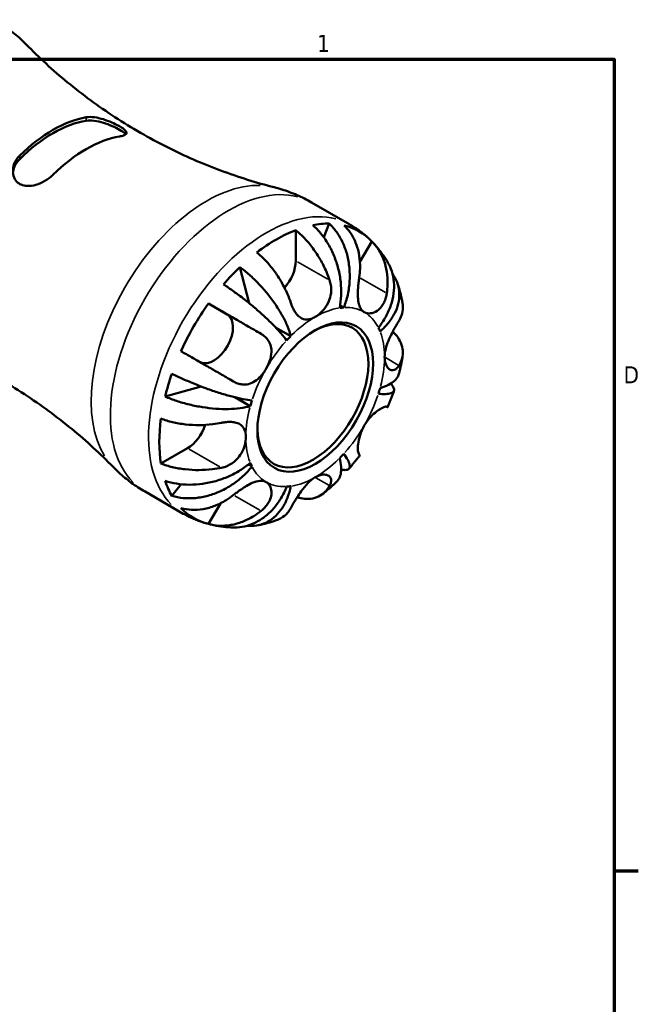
# Model space of a CAD drawing. Header units: inches. Extents: x 0.1 to 37.5, y -5 to 21.4.
# Tile 10 of 10: x 30.2 to 33.6, y 15.8 to 21.2. Entities that reach past the tile are written whole.
import ezdxf

# ---------------------------------------------------------------- set-up
doc = ezdxf.new("R2010")
doc.units = ezdxf.units.IN
doc.header["$MEASUREMENT"] = 0
for name, color, linetype, lineweight in [('Border (ANSI)', 7, 'Continuous', 70), ('Visible (ANSI)', 7, 'Continuous', 50), ('Visible Narrow (ANSI)', 7, 'Continuous', 35)]:
    doc.layers.add(name, color=color, linetype=linetype, lineweight=lineweight)
doc.styles.add('Note Text (ANSI)', font='tahoma.ttf')

# ---------------------------------------------------------------- blocks, each defined once
blk = doc.blocks.new('Borders Default Border')
at = {"layer": 'Border (ANSI)'}
blk.add_line((33.5, 16.5), (33.6345, 16.5), dxfattribs=at)
at = {"layer": 'Border (ANSI)', "flags": 128}
blk.add_lwpolyline([(0.5, 1), (0.5, 21), (33.5, 21), (33.5, 1), (0.5, 1)], dxfattribs=at)
at = {"layer": 'Border (ANSI)', "color": 5, "true_color": 0x0000ff, "char_height": 0.0945, "attachment_point": 7, "style": 'Note Text (ANSI)'}
for s, insert in [('1', (31.8537, 21.04)), ('D', (33.5526, 19.2028))]:
    blk.add_mtext(s, dxfattribs=dict(at, insert=insert))

msp = doc.modelspace()

# ---------------------------------------------------------------- linework, layer by layer
at = {"layer": 'Visible (ANSI)'}
for p, q in [((31.8239, 20.2054), (32.0359, 20.0834)), ((31.8911, 20.0122), (31.9211, 20.0885)), ((31.736, 19.8821), (31.736, 20.0523)), ((32.0915, 19.877), (32.1567, 19.9898)), ((31.4775, 19.647), (31.4261, 19.847)), ((31.3563, 19.5848), (31.2522, 19.6453)), ((32.0023, 19.6229), (31.982, 19.6345)), ((31.7081, 19.4644), (31.6243, 19.5126)), ((31.0118, 19.1294), (31.2118, 19.1848)), ((31.4841, 19.0763), (31.3987, 19.1254)), ((30.9886, 18.7578), (31.1358, 18.8426)), ((31.4935, 18.7416), (31.4732, 18.7533)), ((31.0495, 18.5788), (31.1008, 18.6433)), ((30.9007, 18.6022), (31.1127, 18.4802)), ((31.2522, 18.4231), (31.3179, 18.537))]:
    msp.add_line(p, q, dxfattribs=at)
for centre, major_axis, start_param, end_param in [((30.3904, 19.9636), (0.3932, 0.6829), 0.445837, 1.121092), ((30.3904, 19.9636), (0.3823, 0.6638), 0.435762, 1.131166), ((30.5749, 19.8573), (-0.3932, -0.6829), 3.587429, 4.262685), ((31.6282, 19.2507), (0.4578, 0.7949), 0.31486, 0.466671), ((31.6282, 19.2507), (0.4578, 0.7949), 0.616462, 0.950467), ((31.6282, 19.2507), (0.4578, 0.7949), 6.114249, 6.448254), ((31.6282, 19.82), (0.0761, 0.1321), 4.357042, 5.495853), ((31.6282, 19.2507), (0.4578, 0.7949), 1.100258, 1.252069), ((31.6282, 19.2507), (0.4578, 0.7949), 1.40186, 1.735865), ((31.8438, 19.1266), (0.2714, 0.4712), 0.35876, 0.422771), ((31.2801, 19.4528), (-0.0761, -0.1321), 0.063826, 3.139659), ((31.8308, 19.1341), (0.2171, 0.377), 2.375222, 7.049556), ((31.8438, 19.1266), (0.2714, 0.4712), 5.856547, 5.920558), ((31.8438, 19.1266), (-0.2714, -0.4712), 4.285751, 4.349762), ((31.6282, 19.2507), (0.4578, 0.7949), 1.885656, 2.037467), ((31.8438, 19.1266), (0.2714, 0.4712), 5.071149, 5.13516), ((31.8438, 19.1266), (-0.2714, -0.4712), 5.071149, 5.13516), ((31.6282, 19.2507), (0.4578, 0.7949), 2.187258, 2.521264), ((31.1358, 18.9672), (0.0761, 0.1321), 3.925057, 5.071107), ((31.8438, 19.1266), (0.2714, 0.4712), 4.285751, 4.349762), ((31.8438, 19.1266), (-0.2714, -0.4712), 5.856547, 5.920558), ((31.6282, 19.2507), (-0.4578, -0.7949), 5.812647, 5.964458), ((31.8438, 19.1266), (-0.2714, -0.4712), 0.35876, 0.422771), ((31.6282, 19.2507), (-0.4578, -0.7949), 6.114249, 6.448254)]:
    msp.add_ellipse(centre, major_axis=major_axis, ratio=0.578093, start_param=start_param, end_param=end_param, dxfattribs=at)
msp.add_ellipse((31.8438, 19.1266), major_axis=(0.2263, 0.393), ratio=0.578093, dxfattribs=at)
for points, knots in [([(30.2419, 21.0812), (30.2317, 21.0916), (30.2212, 21.1018), (30.1994, 21.1218), (30.1881, 21.1316), (30.165, 21.1506), (30.1531, 21.1599), (30.1287, 21.1778), (30.1162, 21.1864), (30.0908, 21.203), (30.0778, 21.211), (30.0646, 21.2186)], [5.3390083, 5.3390083, 5.3390083, 5.3390083, 5.3711508, 5.3711508, 5.4032933, 5.4032933, 5.4354358, 5.4354358, 5.4675783, 5.4675783, 5.4997209, 5.4997209, 5.4997209, 5.4997209]), ([(30.2419, 21.0812), (30.3119, 21.0097), (30.3886, 20.939), (30.5534, 20.8035), (30.6415, 20.7386), (30.8261, 20.6182), (30.9225, 20.5627), (31.1192, 20.4635), (31.2196, 20.4198), (31.4195, 20.3453), (31.5191, 20.3145), (31.6161, 20.2898)], [5.3390083, 5.3390083, 5.3390083, 5.3390083, 5.4032933, 5.4032933, 5.4675783, 5.4675783, 5.5318634, 5.5318634, 5.5961484, 5.5961484, 5.6604334, 5.6604334, 5.6604334, 5.6604334]), ([(30.5749, 20.6777), (30.5782, 20.6783), (30.5817, 20.6787), (30.5994, 20.6799), (30.6156, 20.6787), (30.6486, 20.6725), (30.6653, 20.6679), (30.6972, 20.6569), (30.7123, 20.6508), (30.738, 20.6389), (30.7486, 20.6335), (30.7674, 20.6228), (30.7753, 20.6177), (30.789, 20.6072), (30.7938, 20.6021), (30.799, 20.5921), (30.798, 20.5874), (30.7889, 20.5794), (30.7808, 20.576), (30.7664, 20.5727), (30.7631, 20.572), (30.7595, 20.5714)], [-1.191866, -1.191866, -1.191866, -1.191866, -1.15399, -1.15399, -1.007048, -1.007048, -0.872126, -0.872126, -0.748544, -0.748544, -0.648068, -0.648068, -0.548736, -0.548736, -0.428689, -0.428689, -0.282188, -0.282188, -0.134661, -0.134661, -0.094016, -0.094016, -0.094016, -0.094016]), ([(30.5749, 20.6587), (30.5869, 20.6605), (30.602, 20.6605), (30.6349, 20.6562), (30.6528, 20.652), (30.6852, 20.6421), (30.7019, 20.6358), (30.7333, 20.6222), (30.7479, 20.6148), (30.7595, 20.6081), (30.7711, 20.6015), (30.7811, 20.5947), (30.7898, 20.5867), (30.7915, 20.5848), (30.793, 20.583)], [-0.5252779, -0.5252779, -0.5252779, -0.5252779, -0.3880015, -0.3880015, -0.250725, -0.250725, -0.1253625, -0.1253625, 0, 0, 0, 0.1253625, 0.1253625, 0.1663271, 0.1663271, 0.1663271, 0.1663271]), ([(30.3904, 20.3588), (30.3871, 20.3556), (30.3836, 20.3524), (30.3659, 20.3373), (30.3497, 20.3265), (30.3167, 20.3099), (30.3, 20.3038), (30.2681, 20.297), (30.253, 20.2959), (30.2273, 20.2992), (30.2167, 20.3024), (30.1979, 20.3127), (30.19, 20.3195), (30.1763, 20.3376), (30.1715, 20.3492), (30.1663, 20.3769), (30.1673, 20.3932), (30.1764, 20.425), (30.1845, 20.4405), (30.1989, 20.458), (30.2022, 20.4616), (30.2058, 20.4651)], [-1.191866, -1.191866, -1.191866, -1.191866, -1.15399, -1.15399, -1.007048, -1.007048, -0.872126, -0.872126, -0.748544, -0.748544, -0.648068, -0.648068, -0.548736, -0.548736, -0.428689, -0.428689, -0.282188, -0.282188, -0.134661, -0.134661, -0.094016, -0.094016, -0.094016, -0.094016]), ([(30.1681, 20.3696), (30.1692, 20.3809), (30.1721, 20.3928), (30.1837, 20.4196), (30.1938, 20.4342), (30.2058, 20.4461)], [1.3215582, 1.3215582, 1.3215582, 1.3215582, 1.4227763, 1.4227763, 1.5600528, 1.5600528, 1.5600528, 1.5600528]), ([(31.8239, 20.2054), (31.8107, 20.213), (31.7973, 20.2203), (31.7702, 20.2339), (31.7564, 20.2404), (31.7287, 20.2525), (31.7148, 20.2581), (31.6867, 20.2686), (31.6726, 20.2734), (31.6443, 20.2822), (31.6302, 20.2862), (31.6161, 20.2898)], [5.4997209, 5.4997209, 5.4997209, 5.4997209, 5.5318634, 5.5318634, 5.5640059, 5.5640059, 5.5961484, 5.5961484, 5.6282909, 5.6282909, 5.6604334, 5.6604334, 5.6604334, 5.6604334]), ([(31.9211, 20.0885), (31.9366, 20.074), (31.9508, 20.0574), (31.9748, 20.0238), (31.9866, 20.0035), (32.0065, 19.9602), (32.0146, 19.9371), (32.0262, 19.8932), (32.0307, 19.8683), (32.0356, 19.8177), (32.0358, 19.792), (32.0329, 19.7449), (32.0295, 19.7192), (32.0184, 19.6689), (32.0108, 19.6445), (32.0023, 19.6229)], [0.183692, 0.183692, 0.183692, 0.183692, 0.358153, 0.358153, 0.537411, 0.537411, 0.71667, 0.71667, 0.896287, 0.896287, 1.075904, 1.075904, 1.256236, 1.256236, 1.436568, 1.436568, 1.436568, 1.436568]), ([(31.736, 20.0523), (31.7531, 20.0384), (31.7698, 20.0227), (31.7999, 19.9908), (31.816, 19.9717), (31.8461, 19.9309), (31.8601, 19.9092), (31.8837, 19.8681), (31.8955, 19.8449), (31.9124, 19.8054), (31.9185, 19.7894), (31.9237, 19.774)], [0.183706, 0.183706, 0.183706, 0.183706, 0.3561695, 0.3561695, 0.5355059, 0.5355059, 0.7148422, 0.7148422, 0.8966743, 0.8966743, 1.0190411, 1.0190411, 1.0190411, 1.0190411]), ([(31.9795, 19.6207), (31.9837, 19.6418), (31.9867, 19.6659), (31.9885, 19.7152), (31.9875, 19.7405), (31.9824, 19.7868), (31.978, 19.8122), (31.9654, 19.862), (31.9572, 19.8865), (31.9396, 19.9298), (31.9285, 19.9526), (31.9034, 19.9955), (31.8894, 20.0155), (31.8622, 20.0488), (31.8467, 20.0653), (31.8303, 20.0797)], [4.327272, 4.327272, 4.327272, 4.327272, 4.507604, 4.507604, 4.687936, 4.687936, 4.867553, 4.867553, 5.04717, 5.04717, 5.226428, 5.226428, 5.405687, 5.405687, 5.580147, 5.580147, 5.580147, 5.580147]), ([(32.0878, 19.7899), (32.0902, 19.806), (32.0917, 19.8228), (32.0929, 19.864), (32.0913, 19.8883), (32.0845, 19.931), (32.0788, 19.9534), (32.0631, 19.9956), (32.053, 20.0153), (32.0317, 20.0481), (32.0188, 20.0642), (32.0042, 20.0783)], [4.9848873, 4.9848873, 4.9848873, 4.9848873, 5.1072541, 5.1072541, 5.2890862, 5.2890862, 5.4684225, 5.4684225, 5.6477588, 5.6477588, 5.8202224, 5.8202224, 5.8202224, 5.8202224]), ([(32.0359, 20.0834), (32.0441, 20.0787), (32.0521, 20.0738), (32.0679, 20.0636), (32.0757, 20.0583), (32.091, 20.0473), (32.0984, 20.0417), (32.1131, 20.03), (32.1202, 20.024), (32.1342, 20.0117), (32.141, 20.0055), (32.1476, 19.999)], [0.7834645, 0.7834645, 0.7834645, 0.7834645, 0.8124895, 0.8124895, 0.8415146, 0.8415146, 0.8705396, 0.8705396, 0.8995647, 0.8995647, 0.9285897, 0.9285897, 0.9285897, 0.9285897]), ([(32.1567, 19.9898), (32.1713, 19.9757), (32.1842, 19.9596), (32.2055, 19.9268), (32.2156, 19.9071), (32.2313, 19.8649), (32.237, 19.8425), (32.2437, 19.7998), (32.2454, 19.7755), (32.2442, 19.7343), (32.2427, 19.7175), (32.2403, 19.7014)], [0.183706, 0.183706, 0.183706, 0.183706, 0.3561695, 0.3561695, 0.5355059, 0.5355059, 0.7148422, 0.7148422, 0.8966743, 0.8966743, 1.0190411, 1.0190411, 1.0190411, 1.0190411]), ([(32.1639, 19.9826), (32.1704, 19.9757), (32.1768, 19.9687), (32.1891, 19.9544), (32.1951, 19.9471), (32.2066, 19.9324), (32.2122, 19.9249), (32.2229, 19.9098), (32.228, 19.9022), (32.2379, 19.8869), (32.2426, 19.8791), (32.2471, 19.8713)], [0.9528906, 0.9528906, 0.9528906, 0.9528906, 0.9831111, 0.9831111, 1.0133317, 1.0133317, 1.0435522, 1.0435522, 1.0737727, 1.0737727, 1.1039932, 1.1039932, 1.1039932, 1.1039932]), ([(31.7081, 19.6498), (31.7029, 19.6652), (31.6968, 19.6812), (31.6798, 19.7207), (31.6681, 19.744), (31.6445, 19.7851), (31.6305, 19.8067), (31.6004, 19.8475), (31.5843, 19.8666), (31.5541, 19.8985), (31.5375, 19.9142), (31.5204, 19.9282)], [4.9848873, 4.9848873, 4.9848873, 4.9848873, 5.1072541, 5.1072541, 5.2890862, 5.2890862, 5.4684225, 5.4684225, 5.6477588, 5.6477588, 5.8202224, 5.8202224, 5.8202224, 5.8202224]), ([(32.1942, 19.5115), (32.2086, 19.5296), (32.2227, 19.5504), (32.2465, 19.5932), (32.2561, 19.6153), (32.2699, 19.6561), (32.2754, 19.6785), (32.2813, 19.7229), (32.2817, 19.7449), (32.2785, 19.7839), (32.2746, 19.8047), (32.2627, 19.8411), (32.2554, 19.8572), (32.2471, 19.8713)], [4.327274, 4.327274, 4.327274, 4.327274, 4.507606, 4.507606, 4.687938, 4.687938, 4.867555, 4.867555, 5.047172, 5.047172, 5.22643, 5.22643, 5.380658, 5.380658, 5.380658, 5.380658]), ([(31.4261, 19.847), (31.4443, 19.8336), (31.4625, 19.8187), (31.496, 19.789), (31.5143, 19.7714), (31.5495, 19.7344), (31.5664, 19.7149), (31.5958, 19.6784), (31.6111, 19.6579), (31.6388, 19.6168), (31.6513, 19.5961), (31.6718, 19.5587), (31.6817, 19.5385), (31.6977, 19.4995), (31.7039, 19.4807), (31.7081, 19.4644)], [0.183692, 0.183692, 0.183692, 0.183692, 0.358153, 0.358153, 0.537411, 0.537411, 0.71667, 0.71667, 0.896287, 0.896287, 1.075904, 1.075904, 1.256236, 1.256236, 1.436568, 1.436568, 1.436568, 1.436568]), ([(31.9237, 19.774), (31.9244, 19.772), (31.925, 19.7699), (31.9283, 19.7589), (31.9302, 19.7496), (31.9322, 19.7323), (31.9325, 19.7244), (31.932, 19.7075), (31.931, 19.6985), (31.9263, 19.6753), (31.9215, 19.6616), (31.9071, 19.6322), (31.8967, 19.6174), (31.8722, 19.5907), (31.8581, 19.5793), (31.8438, 19.5711)], [-0.6289625, -0.6289625, -0.6289625, -0.6289625, -0.6119383, -0.6119383, -0.5368002, -0.5368002, -0.4752382, -0.4752382, -0.4051892, -0.4051892, -0.2934968, -0.2934968, -0.1534321, -0.1534321, 0, 0, 0, 0]), ([(32.1157, 19.5975), (32.1108, 19.6004), (32.1063, 19.6041), (32.0981, 19.6135), (32.0946, 19.6192), (32.0871, 19.6358), (32.0841, 19.6476), (32.0807, 19.6731), (32.08, 19.6864), (32.0802, 19.7103), (32.0806, 19.7205), (32.082, 19.7411), (32.0829, 19.7515), (32.0852, 19.7712), (32.0864, 19.7807), (32.0878, 19.7899)], [0, 0, 0, 0, 0.075856, 0.075856, 0.1572067, 0.1572067, 0.2807434, 0.2807434, 0.3931722, 0.3931722, 0.4727271, 0.4727271, 0.5516675, 0.5516675, 0.6253219, 0.6253219, 0.6253219, 0.6253219]), ([(32.2731, 19.807), (32.2752, 19.8041), (32.2772, 19.8011), (32.2883, 19.784), (32.2962, 19.7675), (32.3069, 19.7331), (32.3095, 19.7151), (32.3103, 19.6816), (32.3084, 19.663), (32.2993, 19.6257), (32.2921, 19.6071), (32.2749, 19.5736), (32.2634, 19.5557), (32.2359, 19.5213), (32.2198, 19.5048), (32.2036, 19.4907)], [0.321582, 0.321582, 0.321582, 0.321582, 0.358153, 0.358153, 0.537411, 0.537411, 0.71667, 0.71667, 0.896287, 0.896287, 1.075904, 1.075904, 1.256236, 1.256236, 1.436568, 1.436568, 1.436568, 1.436568]), ([(31.6854, 19.4404), (31.6769, 19.4522), (31.666, 19.466), (31.6407, 19.4953), (31.6264, 19.5108), (31.5979, 19.5398), (31.5812, 19.5561), (31.5457, 19.589), (31.5269, 19.6056), (31.4914, 19.6358), (31.4715, 19.6521), (31.4311, 19.6836), (31.4106, 19.6989), (31.3739, 19.7252), (31.3543, 19.7387), (31.3352, 19.7511)], [4.327272, 4.327272, 4.327272, 4.327272, 4.507604, 4.507604, 4.687936, 4.687936, 4.867553, 4.867553, 5.04717, 5.04717, 5.226428, 5.226428, 5.405687, 5.405687, 5.580147, 5.580147, 5.580147, 5.580147]), ([(32.2997, 19.7561), (32.3022, 19.7487), (32.3046, 19.7414), (32.3091, 19.7267), (32.3112, 19.7193), (32.3152, 19.7047), (32.3171, 19.6973), (32.3206, 19.6827), (32.3222, 19.6753), (32.3252, 19.6607), (32.3266, 19.6534), (32.3279, 19.6461)], [1.2501904, 1.2501904, 1.2501904, 1.2501904, 1.2778507, 1.2778507, 1.305511, 1.305511, 1.3331713, 1.3331713, 1.3608316, 1.3608316, 1.3884919, 1.3884919, 1.3884919, 1.3884919]), ([(31.8438, 19.5711), (31.8363, 19.5668), (31.8288, 19.5634), (31.8134, 19.5584), (31.8056, 19.5569), (31.7851, 19.5565), (31.773, 19.5599), (31.7542, 19.5721), (31.7472, 19.5786), (31.7364, 19.5919), (31.7324, 19.5977), (31.725, 19.61), (31.7217, 19.6164), (31.7147, 19.6315), (31.7112, 19.6405), (31.7081, 19.6498)], [0, 0, 0, 0, 0.0809524, 0.0809524, 0.169088, 0.169088, 0.3183663, 0.3183663, 0.4183604, 0.4183604, 0.483627, 0.483627, 0.5447701, 0.5447701, 0.6215242, 0.6215242, 0.6215242, 0.6215242]), ([(32.2403, 19.7014), (32.2391, 19.6937), (32.2375, 19.6861), (32.2329, 19.6691), (32.2294, 19.6599), (32.2213, 19.6431), (32.2167, 19.6354), (32.2044, 19.6193), (32.1964, 19.6115), (32.1758, 19.597), (32.163, 19.5922), (32.1378, 19.5893), (32.1258, 19.5917), (32.1157, 19.5975)], [-0.6249253, -0.6249253, -0.6249253, -0.6249253, -0.5633759, -0.5633759, -0.4829032, -0.4829032, -0.4050798, -0.4050798, -0.3001768, -0.3001768, -0.1533256, -0.1533256, 0, 0, 0, 0]), ([(31.2522, 19.6453), (31.2718, 19.634), (31.2922, 19.6222), (31.3312, 19.5997), (31.3534, 19.5869), (31.3978, 19.5612), (31.4201, 19.5484), (31.4605, 19.525), (31.4823, 19.5124), (31.5175, 19.4921), (31.5312, 19.4841), (31.544, 19.4767)], [0.183706, 0.183706, 0.183706, 0.183706, 0.3561695, 0.3561695, 0.5355059, 0.5355059, 0.7148422, 0.7148422, 0.8966743, 0.8966743, 1.0190411, 1.0190411, 1.0190411, 1.0190411]), ([(32.3082, 19.5508), (32.3138, 19.56), (32.3185, 19.5697), (32.3272, 19.5943), (32.3297, 19.6093), (32.3299, 19.6304), (32.3292, 19.6382), (32.3279, 19.6461)], [4.9848873, 4.9848873, 4.9848873, 4.9848873, 5.1072541, 5.1072541, 5.2890862, 5.2890862, 5.3868382, 5.3868382, 5.3868382, 5.3868382]), ([(32.2284, 19.348), (32.2284, 19.3622), (32.2305, 19.3775), (32.2382, 19.4084), (32.2435, 19.4237), (32.2558, 19.4536), (32.2626, 19.4679), (32.2743, 19.4909), (32.2791, 19.4999), (32.2882, 19.5164), (32.2925, 19.5241), (32.3008, 19.5383), (32.3047, 19.5449), (32.3082, 19.5508)], [-2.6740408, -2.6740408, -2.6740408, -2.6740408, -2.541544, -2.541544, -2.4155278, -2.4155278, -2.2944617, -2.2944617, -2.2112589, -2.2112589, -2.130884, -2.130884, -2.0478189, -2.0478189, -2.0478189, -2.0478189]), ([(30.7234, 18.7397), (30.6534, 18.8112), (30.5767, 18.8818), (30.4119, 19.0174), (30.3238, 19.0822), (30.1392, 19.2026), (30.0429, 19.2581), (29.8461, 19.3573), (29.7457, 19.401), (29.5458, 19.4755), (29.4462, 19.5063), (29.3492, 19.531)], [2.1974156, 2.1974156, 2.1974156, 2.1974156, 2.2617006, 2.2617006, 2.3259857, 2.3259857, 2.3902707, 2.3902707, 2.4545558, 2.4545558, 2.5188408, 2.5188408, 2.5188408, 2.5188408]), ([(32.2735, 19.4893), (32.2846, 19.4789), (32.294, 19.4681), (32.3103, 19.4453), (32.3179, 19.4311), (32.3277, 19.4021), (32.3299, 19.3873), (32.3297, 19.36), (32.3272, 19.345), (32.3185, 19.3204), (32.3138, 19.3107), (32.3082, 19.3015)], [0.2084505, 0.2084505, 0.2084505, 0.2084505, 0.3561695, 0.3561695, 0.5355059, 0.5355059, 0.7148422, 0.7148422, 0.8966743, 0.8966743, 1.0190411, 1.0190411, 1.0190411, 1.0190411]), ([(31.544, 19.4767), (31.5501, 19.4732), (31.5559, 19.4692), (31.5683, 19.4592), (31.5745, 19.4529), (31.5851, 19.4391), (31.5894, 19.4318), (31.5972, 19.4135), (31.6, 19.4022), (31.6023, 19.3737), (31.6001, 19.3563), (31.59, 19.3201), (31.582, 19.3018), (31.5719, 19.2844)], [-0.6249253, -0.6249253, -0.6249253, -0.6249253, -0.5633759, -0.5633759, -0.4829032, -0.4829032, -0.4050798, -0.4050798, -0.3001768, -0.3001768, -0.1533256, -0.1533256, 0, 0, 0, 0]), ([(31.3915, 19.2126), (31.3787, 19.22), (31.365, 19.228), (31.3299, 19.2483), (31.308, 19.2609), (31.2676, 19.2843), (31.2453, 19.2971), (31.2009, 19.3228), (31.1787, 19.3356), (31.1397, 19.3581), (31.1193, 19.3699), (31.0997, 19.3812)], [4.9848873, 4.9848873, 4.9848873, 4.9848873, 5.1072541, 5.1072541, 5.2890862, 5.2890862, 5.4684225, 5.4684225, 5.6477588, 5.6477588, 5.8202224, 5.8202224, 5.8202224, 5.8202224]), ([(32.3082, 19.3015), (32.3058, 19.2975), (32.3032, 19.2938), (32.2963, 19.2859), (32.2919, 19.2821), (32.283, 19.2771), (32.2785, 19.2757), (32.2679, 19.2751), (32.2619, 19.2767), (32.2484, 19.2851), (32.2414, 19.2936), (32.2312, 19.3169), (32.2284, 19.3315), (32.2284, 19.348)], [-0.624435, -0.624435, -0.624435, -0.624435, -0.5678583, -0.5678583, -0.4840927, -0.4840927, -0.4047363, -0.4047363, -0.3003651, -0.3003651, -0.1533155, -0.1533155, 0, 0, 0, 0]), ([(32.3283, 19.3551), (32.3273, 19.3483), (32.3262, 19.3416), (32.3238, 19.3282), (32.3226, 19.3215), (32.32, 19.3082), (32.3186, 19.3015), (32.3158, 19.2882), (32.3143, 19.2816), (32.3112, 19.2683), (32.3096, 19.2617), (32.308, 19.2551)], [1.7647609, 1.7647609, 1.7647609, 1.7647609, 1.7915758, 1.7915758, 1.8183906, 1.8183906, 1.8452055, 1.8452055, 1.8720203, 1.8720203, 1.8988352, 1.8988352, 1.8988352, 1.8988352]), ([(31.5719, 19.2844), (31.567, 19.2757), (31.5615, 19.2674), (31.5493, 19.2511), (31.5426, 19.2432), (31.5246, 19.2251), (31.5129, 19.216), (31.4891, 19.2031), (31.4773, 19.199), (31.4566, 19.1958), (31.448, 19.1956), (31.4308, 19.1974), (31.4224, 19.1993), (31.4064, 19.2049), (31.3988, 19.2084), (31.3915, 19.2126)], [0, 0, 0, 0, 0.075856, 0.075856, 0.1572067, 0.1572067, 0.2807434, 0.2807434, 0.3931722, 0.3931722, 0.4727271, 0.4727271, 0.5516675, 0.5516675, 0.6253219, 0.6253219, 0.6253219, 0.6253219]), ([(31.0495, 19.2562), (31.0698, 19.2459), (31.0913, 19.2357), (31.1325, 19.2171), (31.1559, 19.207), (31.2034, 19.1878), (31.2275, 19.1787), (31.2714, 19.163), (31.2952, 19.155), (31.3414, 19.1407), (31.3638, 19.1343), (31.4032, 19.1242), (31.4237, 19.1194), (31.4617, 19.1121), (31.4791, 19.1095), (31.4935, 19.108)], [0.183692, 0.183692, 0.183692, 0.183692, 0.358153, 0.358153, 0.537411, 0.537411, 0.71667, 0.71667, 0.896287, 0.896287, 1.075904, 1.075904, 1.256236, 1.256236, 1.436568, 1.436568, 1.436568, 1.436568]), ([(32.2036, 19.1768), (32.2198, 19.1813), (32.2358, 19.1872), (32.2634, 19.2008), (32.2749, 19.2087), (32.292, 19.2243), (32.2992, 19.2335), (32.3056, 19.2472), (32.307, 19.2511), (32.3079, 19.2551)], [4.327274, 4.327274, 4.327274, 4.327274, 4.5074511, 4.5074511, 4.6876282, 4.6876282, 4.8670909, 4.8670909, 4.9374724, 4.9374724, 4.9374724, 4.9374724]), ([(32.262, 19.2008), (32.2643, 19.1984), (32.2663, 19.196), (32.2746, 19.186), (32.2785, 19.179), (32.2817, 19.1676), (32.2813, 19.1621), (32.2754, 19.1532), (32.2699, 19.1498), (32.2561, 19.1453), (32.2464, 19.1437), (32.2227, 19.1429), (32.2086, 19.1436), (32.1942, 19.1451)], [0.4851591, 0.4851591, 0.4851591, 0.4851591, 0.5378747, 0.5378747, 0.717288, 0.717288, 0.8967507, 0.8967507, 1.0762134, 1.0762134, 1.2563905, 1.2563905, 1.4365676, 1.4365676, 1.4365676, 1.4365676]), ([(32.2802, 19.1614), (32.2781, 19.1552), (32.2759, 19.149), (32.2715, 19.1367), (32.2692, 19.1306), (32.2646, 19.1184), (32.2623, 19.1123), (32.2575, 19.1001), (32.255, 19.094), (32.25, 19.0819), (32.2475, 19.0759), (32.2449, 19.0699)], [2.0274013, 2.0274013, 2.0274013, 2.0274013, 2.0531367, 2.0531367, 2.0788722, 2.0788722, 2.1046076, 2.1046076, 2.130343, 2.130343, 2.1560784, 2.1560784, 2.1560784, 2.1560784]), ([(31.4841, 19.0763), (31.4678, 19.0718), (31.4485, 19.0678), (31.4068, 19.0623), (31.3843, 19.0608), (31.3417, 19.0599), (31.3175, 19.0604), (31.2681, 19.0639), (31.2428, 19.0669), (31.1965, 19.0741), (31.1711, 19.079), (31.1215, 19.091), (31.0971, 19.098), (31.0546, 19.1121), (31.0326, 19.1204), (31.0118, 19.1294)], [4.327272, 4.327272, 4.327272, 4.327272, 4.507604, 4.507604, 4.687936, 4.687936, 4.867553, 4.867553, 5.04717, 5.04717, 5.226428, 5.226428, 5.405687, 5.405687, 5.580147, 5.580147, 5.580147, 5.580147]), ([(32.1157, 18.9688), (32.1207, 18.9774), (32.1262, 18.9857), (32.1383, 19.0021), (32.1449, 19.01), (32.1622, 19.0286), (32.1729, 19.0382), (32.1925, 19.0535), (32.2013, 19.0593), (32.2146, 19.0668), (32.2195, 19.0691), (32.228, 19.0724), (32.2315, 19.0733), (32.2369, 19.0738), (32.2389, 19.0735), (32.2403, 19.0727)], [0, 0, 0, 0, 0.075856, 0.075856, 0.1572067, 0.1572067, 0.2807434, 0.2807434, 0.3931722, 0.3931722, 0.4727271, 0.4727271, 0.5516675, 0.5516675, 0.6253219, 0.6253219, 0.6253219, 0.6253219]), ([(32.2403, 19.0727), (32.2427, 19.0712), (32.2442, 19.0703), (32.2454, 19.0696), (32.2437, 19.0705), (32.2399, 19.0727), (32.2393, 19.073), (32.2388, 19.0733)], [4.9848873, 4.9848873, 4.9848873, 4.9848873, 5.1072541, 5.1072541, 5.2890862, 5.2890862, 5.3145929, 5.3145929, 5.3145929, 5.3145929]), ([(30.9886, 19.0071), (31.0095, 18.9992), (31.0317, 18.9926), (31.0749, 18.9824), (31.0997, 18.978), (31.1504, 18.9725), (31.1763, 18.9712), (31.2237, 18.9715), (31.2496, 18.973), (31.2916, 18.978), (31.308, 18.9807), (31.3236, 18.9838)], [0.1837477, 0.1837477, 0.1837477, 0.1837477, 0.3583184, 0.3583184, 0.5387523, 0.5387523, 0.7191863, 0.7191863, 0.8999547, 0.8999547, 1.0190557, 1.0190557, 1.0190557, 1.0190557]), ([(31.3236, 18.9838), (31.3306, 18.9852), (31.3376, 18.9863), (31.3546, 18.9884), (31.3644, 18.989), (31.3828, 18.9887), (31.3912, 18.9878), (31.4093, 18.9841), (31.4184, 18.9807), (31.4372, 18.9693), (31.4453, 18.9601), (31.4566, 18.9362), (31.4593, 18.9216), (31.4593, 18.9051)], [-0.624435, -0.624435, -0.624435, -0.624435, -0.5678583, -0.5678583, -0.4840927, -0.4840927, -0.4047363, -0.4047363, -0.3003651, -0.3003651, -0.1533155, -0.1533155, 0, 0, 0, 0]), ([(32.0878, 18.8086), (32.0866, 18.8092), (32.0856, 18.8105), (32.0834, 18.8147), (32.0823, 18.818), (32.0808, 18.8265), (32.0803, 18.8316), (32.0799, 18.8456), (32.0803, 18.8551), (32.0833, 18.8806), (32.0867, 18.8974), (32.0978, 18.9329), (32.1057, 18.9513), (32.1157, 18.9688)], [-0.6249253, -0.6249253, -0.6249253, -0.6249253, -0.5633759, -0.5633759, -0.4829032, -0.4829032, -0.4050798, -0.4050798, -0.3001768, -0.3001768, -0.1533256, -0.1533256, 0, 0, 0, 0]), ([(31.4593, 18.9051), (31.4593, 18.8909), (31.4572, 18.8756), (31.4489, 18.845), (31.4429, 18.8301), (31.4271, 18.8022), (31.4175, 18.7896), (31.3986, 18.7707), (31.3901, 18.7639), (31.3724, 18.7523), (31.3632, 18.7475), (31.3439, 18.7395), (31.3338, 18.7365), (31.3236, 18.7345)], [-2.6740408, -2.6740408, -2.6740408, -2.6740408, -2.541544, -2.541544, -2.4155278, -2.4155278, -2.2944617, -2.2944617, -2.2112589, -2.2112589, -2.130884, -2.130884, -2.0478189, -2.0478189, -2.0478189, -2.0478189]), ([(31.9635, 18.6585), (31.9665, 18.6614), (31.9692, 18.6647), (31.978, 18.6771), (31.9824, 18.688), (31.9875, 18.7108), (31.9885, 18.7247), (31.9867, 18.7555), (31.9837, 18.7724), (31.9795, 18.7887)], [0.8255169, 0.8255169, 0.8255169, 0.8255169, 0.8962868, 0.8962868, 1.0759035, 1.0759035, 1.2562355, 1.2562355, 1.4365676, 1.4365676, 1.4365676, 1.4365676]), ([(32.0023, 18.8127), (32.0108, 18.8009), (32.0184, 18.789), (32.0295, 18.7679), (32.0329, 18.7587), (32.0358, 18.7443), (32.0356, 18.7378), (32.0307, 18.7281), (32.0262, 18.725), (32.0146, 18.722), (32.0065, 18.7218), (31.9938, 18.7238), (31.9909, 18.7244), (31.9879, 18.7251)], [4.3272722, 4.3272722, 4.3272722, 4.3272722, 4.5076043, 4.5076043, 4.6879363, 4.6879363, 4.867553, 4.867553, 5.0471698, 5.0471698, 5.2264283, 5.2264283, 5.2761697, 5.2761697, 5.2761697, 5.2761697]), ([(32.0924, 18.8058), (32.0885, 18.8005), (32.0845, 18.7953), (32.0766, 18.785), (32.0725, 18.7798), (32.0644, 18.7696), (32.0603, 18.7645), (32.052, 18.7544), (32.0478, 18.7493), (32.0394, 18.7394), (32.0351, 18.7344), (32.0308, 18.7295)], [2.5562804, 2.5562804, 2.5562804, 2.5562804, 2.5820181, 2.5820181, 2.6077557, 2.6077557, 2.6334934, 2.6334934, 2.6592311, 2.6592311, 2.6849688, 2.6849688, 2.6849688, 2.6849688]), ([(32.0924, 18.8058), (32.0924, 18.8058), (32.0923, 18.8058), (32.0917, 18.8062), (32.0902, 18.8071), (32.0878, 18.8086)], [0.8669853, 0.8669853, 0.8669853, 0.8669853, 0.8966743, 0.8966743, 1.0190411, 1.0190411, 1.0190411, 1.0190411]), ([(30.7234, 18.7397), (30.7336, 18.7293), (30.7442, 18.719), (30.766, 18.699), (30.7772, 18.6893), (30.8003, 18.6702), (30.8122, 18.661), (30.8366, 18.6431), (30.8491, 18.6344), (30.8745, 18.6178), (30.8875, 18.6098), (30.9007, 18.6022)], [2.1974156, 2.1974156, 2.1974156, 2.1974156, 2.2295581, 2.2295581, 2.2617006, 2.2617006, 2.2938432, 2.2938432, 2.3259857, 2.3259857, 2.3581282, 2.3581282, 2.3581282, 2.3581282]), ([(31.3236, 18.7345), (31.3076, 18.7313), (31.2907, 18.7286), (31.2481, 18.7235), (31.222, 18.7221), (31.1746, 18.722), (31.1489, 18.7233), (31.0985, 18.7289), (31.0739, 18.7333), (31.0312, 18.7434), (31.0092, 18.75), (30.9886, 18.7578)], [4.9848873, 4.9848873, 4.9848873, 4.9848873, 5.1072541, 5.1072541, 5.2890862, 5.2890862, 5.4684225, 5.4684225, 5.6477588, 5.6477588, 5.8202224, 5.8202224, 5.8202224, 5.8202224]), ([(31.0118, 18.6622), (31.0326, 18.6552), (31.0547, 18.65), (31.0972, 18.6432), (31.1216, 18.6411), (31.1713, 18.6408), (31.1967, 18.6427), (31.243, 18.6491), (31.2683, 18.6543), (31.3177, 18.6683), (31.3418, 18.6771), (31.3844, 18.6959), (31.4068, 18.7076), (31.4485, 18.7338), (31.4679, 18.7483), (31.4841, 18.7625)], [0.183698, 0.183698, 0.183698, 0.183698, 0.358461, 0.358461, 0.537875, 0.537875, 0.717288, 0.717288, 0.896751, 0.896751, 1.076213, 1.076213, 1.256391, 1.256391, 1.436568, 1.436568, 1.436568, 1.436568]), ([(31.4935, 18.7416), (31.4791, 18.7235), (31.4617, 18.7046), (31.4237, 18.67), (31.4032, 18.6541), (31.3638, 18.628), (31.3414, 18.6154), (31.2952, 18.5943), (31.2714, 18.5858), (31.2275, 18.5738), (31.2034, 18.5692), (31.1559, 18.5647), (31.1325, 18.5649), (31.0913, 18.5687), (31.0698, 18.5727), (31.0495, 18.5788)], [4.327272, 4.327272, 4.327272, 4.327272, 4.507604, 4.507604, 4.687936, 4.687936, 4.867553, 4.867553, 5.04717, 5.04717, 5.226428, 5.226428, 5.405687, 5.405687, 5.580147, 5.580147, 5.580147, 5.580147]), ([(31.7081, 18.5113), (31.7104, 18.5155), (31.7129, 18.5199), (31.7196, 18.5317), (31.724, 18.5394), (31.7334, 18.5552), (31.7384, 18.5633), (31.7506, 18.5826), (31.7581, 18.5938), (31.7773, 18.6205), (31.7894, 18.6355), (31.8156, 18.6624), (31.8296, 18.6738), (31.8438, 18.682)], [-0.624435, -0.624435, -0.624435, -0.624435, -0.5678583, -0.5678583, -0.4840927, -0.4840927, -0.4047363, -0.4047363, -0.3003651, -0.3003651, -0.1533155, -0.1533155, 0, 0, 0, 0]), ([(31.8438, 18.682), (31.8561, 18.6891), (31.8684, 18.6936), (31.8906, 18.6975), (31.9006, 18.6971), (31.9168, 18.6922), (31.923, 18.6879), (31.9298, 18.6783), (31.9315, 18.6738), (31.9327, 18.6639), (31.9323, 18.6587), (31.9295, 18.6475), (31.9271, 18.6416), (31.9237, 18.6355)], [-2.6740408, -2.6740408, -2.6740408, -2.6740408, -2.541544, -2.541544, -2.4155278, -2.4155278, -2.2944617, -2.2944617, -2.2112589, -2.2112589, -2.130884, -2.130884, -2.0478189, -2.0478189, -2.0478189, -2.0478189]), ([(31.3915, 18.5839), (31.3977, 18.5888), (31.404, 18.5936), (31.4188, 18.6048), (31.4274, 18.6109), (31.4446, 18.6226), (31.453, 18.6281), (31.4728, 18.6399), (31.4839, 18.6458), (31.5097, 18.6573), (31.5238, 18.6615), (31.55, 18.6638), (31.5619, 18.6615), (31.5719, 18.6556)], [-0.6249253, -0.6249253, -0.6249253, -0.6249253, -0.5633759, -0.5633759, -0.4829032, -0.4829032, -0.4050798, -0.4050798, -0.3001768, -0.3001768, -0.1533256, -0.1533256, 0, 0, 0, 0]), ([(31.3986, 18.4039), (31.4154, 18.4038), (31.4334, 18.4055), (31.4715, 18.4137), (31.4914, 18.4207), (31.5269, 18.4375), (31.5457, 18.4488), (31.5812, 18.4762), (31.5979, 18.4922), (31.6264, 18.5246), (31.6407, 18.544), (31.666, 18.5861), (31.6769, 18.6087), (31.6854, 18.6302)], [0.379021, 0.379021, 0.379021, 0.379021, 0.537411, 0.537411, 0.71667, 0.71667, 0.896287, 0.896287, 1.075904, 1.075904, 1.256236, 1.256236, 1.436568, 1.436568, 1.436568, 1.436568]), ([(31.7081, 18.6324), (31.7039, 18.6113), (31.6977, 18.5891), (31.6817, 18.548), (31.6718, 18.529), (31.6513, 18.4974), (31.6388, 18.4818), (31.6111, 18.4552), (31.5958, 18.4442), (31.5664, 18.4279), (31.5495, 18.4212), (31.5143, 18.4131), (31.496, 18.4117), (31.4753, 18.4127), (31.4714, 18.413), (31.4675, 18.4134)], [4.327272, 4.327272, 4.327272, 4.327272, 4.507604, 4.507604, 4.687936, 4.687936, 4.867553, 4.867553, 5.04717, 5.04717, 5.226428, 5.226428, 5.405687, 5.405687, 5.445627, 5.445627, 5.445627, 5.445627]), ([(31.5719, 18.6556), (31.5769, 18.6527), (31.5814, 18.649), (31.5895, 18.6397), (31.5929, 18.634), (31.5996, 18.6179), (31.6016, 18.6066), (31.6009, 18.5835), (31.5986, 18.572), (31.591, 18.5523), (31.5869, 18.5442), (31.5768, 18.5286), (31.5709, 18.5211), (31.5581, 18.5074), (31.5513, 18.5012), (31.544, 18.4954)], [0, 0, 0, 0, 0.075856, 0.075856, 0.1572067, 0.1572067, 0.2807434, 0.2807434, 0.3931722, 0.3931722, 0.4727271, 0.4727271, 0.5516675, 0.5516675, 0.6253219, 0.6253219, 0.6253219, 0.6253219]), ([(31.9237, 18.6355), (31.9185, 18.6261), (31.9124, 18.6171), (31.8955, 18.5972), (31.8837, 18.5874), (31.8601, 18.5735), (31.8461, 18.568), (31.816, 18.5618), (31.7999, 18.5613), (31.7719, 18.5639), (31.7578, 18.5666), (31.7433, 18.571)], [4.9848873, 4.9848873, 4.9848873, 4.9848873, 5.1072541, 5.1072541, 5.2890862, 5.2890862, 5.4684225, 5.4684225, 5.6477588, 5.6477588, 5.7957001, 5.7957001, 5.7957001, 5.7957001]), ([(31.9635, 18.6585), (31.9586, 18.6538), (31.9537, 18.6491), (31.9437, 18.6398), (31.9387, 18.6352), (31.9286, 18.6261), (31.9235, 18.6216), (31.9132, 18.6127), (31.9081, 18.6083), (31.8976, 18.5995), (31.8923, 18.5952), (31.887, 18.5909)], [2.8135806, 2.8135806, 2.8135806, 2.8135806, 2.840409, 2.840409, 2.8672374, 2.8672374, 2.8940658, 2.8940658, 2.9208942, 2.9208942, 2.9477226, 2.9477226, 2.9477226, 2.9477226]), ([(31.0997, 18.5116), (31.1193, 18.5061), (31.1397, 18.503), (31.1787, 18.501), (31.2009, 18.5022), (31.2453, 18.5097), (31.2676, 18.5161), (31.308, 18.5316), (31.3299, 18.5423), (31.365, 18.564), (31.3787, 18.5737), (31.3915, 18.5839)], [0.183706, 0.183706, 0.183706, 0.183706, 0.3561695, 0.3561695, 0.5355059, 0.5355059, 0.7148422, 0.7148422, 0.8966743, 0.8966743, 1.0190411, 1.0190411, 1.0190411, 1.0190411]), ([(31.6346, 18.4461), (31.6424, 18.4489), (31.6496, 18.4524), (31.6681, 18.4633), (31.6798, 18.473), (31.6968, 18.4929), (31.7029, 18.5019), (31.7081, 18.5113)], [0.6146901, 0.6146901, 0.6146901, 0.6146901, 0.7148422, 0.7148422, 0.8966743, 0.8966743, 1.0190411, 1.0190411, 1.0190411, 1.0190411]), ([(31.2417, 18.4259), (31.2328, 18.4284), (31.224, 18.4311), (31.2063, 18.4371), (31.1976, 18.4402), (31.1801, 18.447), (31.1715, 18.4507), (31.1544, 18.4584), (31.1459, 18.4624), (31.1291, 18.471), (31.1208, 18.4755), (31.1127, 18.4802)], [3.7799318, 3.7799318, 3.7799318, 3.7799318, 3.8089569, 3.8089569, 3.8379819, 3.8379819, 3.867007, 3.867007, 3.8960321, 3.8960321, 3.9250571, 3.9250571, 3.9250571, 3.9250571]), ([(31.544, 18.4954), (31.5312, 18.4852), (31.5175, 18.4755), (31.4823, 18.4538), (31.4605, 18.4431), (31.4201, 18.4276), (31.3978, 18.4212), (31.3534, 18.4137), (31.3312, 18.4126), (31.2922, 18.4145), (31.2718, 18.4176), (31.2522, 18.4231)], [4.9848873, 4.9848873, 4.9848873, 4.9848873, 5.1072541, 5.1072541, 5.2890862, 5.2890862, 5.4684225, 5.4684225, 5.6477588, 5.6477588, 5.8202224, 5.8202224, 5.8202224, 5.8202224]), ([(31.3986, 18.4039), (31.3896, 18.404), (31.3805, 18.4042), (31.3622, 18.4052), (31.353, 18.4059), (31.3346, 18.4077), (31.3254, 18.4088), (31.3068, 18.4115), (31.2976, 18.413), (31.279, 18.4166), (31.2697, 18.4187), (31.2604, 18.421)], [3.6084456, 3.6084456, 3.6084456, 3.6084456, 3.6386729, 3.6386729, 3.6689003, 3.6689003, 3.6991277, 3.6991277, 3.729355, 3.729355, 3.7595824, 3.7595824, 3.7595824, 3.7595824]), ([(31.6347, 18.4461), (31.6277, 18.4436), (31.6206, 18.4411), (31.6064, 18.4364), (31.5992, 18.4342), (31.5847, 18.4299), (31.5774, 18.4279), (31.5627, 18.424), (31.5552, 18.4222), (31.5402, 18.4188), (31.5326, 18.4172), (31.525, 18.4157)], [3.3237592, 3.3237592, 3.3237592, 3.3237592, 3.3514361, 3.3514361, 3.3791131, 3.3791131, 3.40679, 3.40679, 3.4344669, 3.4344669, 3.4621439, 3.4621439, 3.4621439, 3.4621439])]:
    msp.add_open_spline(points, degree=3, knots=knots, dxfattribs=at)
at = {"layer": 'Visible Narrow (ANSI)'}
for p, q in [((30.5749, 20.6596), (30.5749, 20.6767)), ((30.2058, 20.447), (30.2058, 20.4642)), ((31.9143, 19.7794), (31.7454, 19.8767)), ((32.2327, 19.7058), (32.0953, 19.7849)), ((31.5346, 19.4821), (31.3657, 19.5794)), ((32.3043, 19.3038), (32.2324, 19.3452)), ((31.3142, 18.7399), (31.1452, 18.8372)), ((31.9197, 18.6378), (31.8474, 18.6794)), ((31.5364, 18.4998), (31.3987, 18.5791))]:
    msp.add_line(p, q, dxfattribs=at)
for centre, major_axis, start_param, end_param in [((31.2424, 19.4729), (0.4522, 0.7852), 0.301721, 2.839872), ((31.3623, 19.4038), (-0.4616, -0.8016), 3.298672, 6.126106), ((31.5743, 19.2818), (0.4616, 0.8016), 0.15708, 2.984513), ((31.8438, 19.1266), (-0.2714, -0.4712), 3.582398, 3.907022), ((31.8438, 19.1266), (0.2714, 0.4712), 0.016101, 0.340725), ((31.8438, 19.1266), (-0.2714, -0.4712), 3.943092, 4.267716), ((31.8438, 19.1266), (0.2714, 0.4712), 5.938593, 6.263217), ((31.8438, 19.1266), (-0.2714, -0.4712), 4.367796, 4.692421), ((31.8438, 19.1266), (0.2714, 0.4712), 5.513888, 5.838512), ((31.8438, 19.1266), (0.2714, 0.4712), 5.153194, 5.477819), ((31.8438, 19.1266), (-0.2714, -0.4712), 4.72849, 5.053114), ((31.8438, 19.1266), (0.2714, 0.4712), 4.72849, 5.053114), ((31.8438, 19.1266), (-0.2714, -0.4712), 5.153194, 5.477819), ((31.8438, 19.1266), (0.2714, 0.4712), 4.367796, 4.692421), ((31.8438, 19.1266), (-0.2714, -0.4712), 5.513888, 5.838512), ((31.8438, 19.1266), (0.2714, 0.4712), 3.943092, 4.267716), ((31.8438, 19.1266), (-0.2714, -0.4712), 5.938593, 6.263217), ((31.8438, 19.1266), (0.2714, 0.4712), 3.582398, 3.907022), ((31.8438, 19.1266), (-0.2714, -0.4712), 0.016101, 0.340725)]:
    msp.add_ellipse(centre, major_axis=major_axis, ratio=0.578093, start_param=start_param, end_param=end_param, dxfattribs=at)

# ---------------------------------------------------------------- block references
msp.add_blockref('Borders Default Border', (0, 0))

doc.saveas('drawing.dxf')
